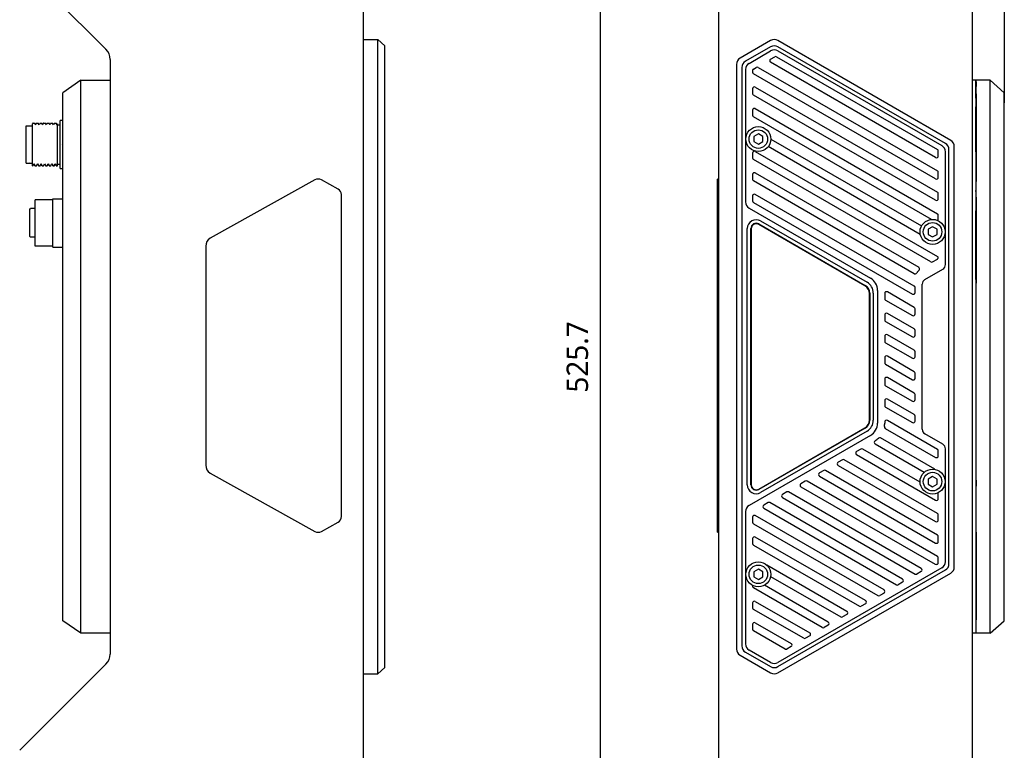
# Model space of a CAD drawing. Header units: millimetres. Extents: x 97 to 480, y 50 to 379.
# Tile 2 of 7: x 99 to 237, y 175 to 278. Entities that reach past the tile are written whole.
import ezdxf

# ---------------------------------------------------------------- set-up
doc = ezdxf.new("R2010")
doc.units = ezdxf.units.MM
doc.header["$LTSCALE"] = 32.67
doc.header["$PDMODE"] = 3
doc.header["$PDSIZE"] = 8
doc.layers.get('0').update_dxf_attribs({"linetype": 'CONTINUOUS'})
doc.layers.get('Defpoints').update_dxf_attribs({"linetype": 'CONTINUOUS'})
doc.layers.add('00_COMPONENTS', color=7, linetype='CONTINUOUS')
doc.layers.add('51__DRAFT_DIMS', color=7, linetype='CONTINUOUS')
doc.styles.get("Standard").update_dxf_attribs({"font": 'Roboto-Regular.ttf'})
doc.dimstyles.new('DIMSTYLE_1', dxfattribs={"dimtxt": 3, "dimasz": 3, "dimexe": 2.5, "dimexo": 0.5, "dimgap": 0.75, "dimtad": 1, "dimlfac": 2, "dimdsep": 46, "dimtxsty": 'STANDARD', "dimblk": '_FILLED', "dimblk1": '_FILLED', "dimblk2": '_FILLED', "dimcen": 0.09, "dimclrt": 3, "dimazin": 2, "dimtp": 0.3, "dimtm": 0.3, "dimtfac": 1, "dimtofl": 0, "dimtmove": 0, "dimatfit": 3, "dimldrblk": '_FILLED', "dimfxl": 1, "dimtolj": 1, "dimarcsym": 0})
doc.dimstyles.new('DIMSTYLE_2', dxfattribs={"dimtxt": 3, "dimasz": 3, "dimexe": 2.5, "dimexo": 0.5, "dimgap": 0.75, "dimtad": 1, "dimdec": 1, "dimlfac": 2, "dimdsep": 46, "dimtxsty": 'STANDARD', "dimblk": '_FILLED', "dimblk1": '_FILLED', "dimblk2": '_FILLED', "dimcen": 0.09, "dimclrt": 3, "dimazin": 2, "dimtp": 0.8, "dimtm": 0.8, "dimtfac": 1, "dimtdec": 1, "dimtofl": 0, "dimtmove": 0, "dimatfit": 3, "dimldrblk": '_FILLED', "dimfxl": 1, "dimtolj": 1, "dimarcsym": 0})

# ---------------------------------------------------------------- blocks, each defined once
blk = doc.blocks.new('_FILLED')
at = {"color": 0, "linetype": 'ByBlock'}
blk.add_solid([(0, 0), (-1, 0.167), (-1, -0.167)], dxfattribs=at)
blk = doc.blocks.new('*D2')
at = {"layer": '51__DRAFT_DIMS', "color": 0, "lineweight": -2}
for p, q in [((203, 361.87), (178.19, 361.87)), ((180.69, 102.04), (180.69, 358.87)), ((203, 99.04), (178.19, 99.04))]:
    blk.add_line(p, q, dxfattribs=at)
at = {"layer": 'Defpoints', "color": 0}
for p in [(180.69, 361.87), (203.5, 361.87), (203.5, 99.04)]:
    blk.add_point(p, dxfattribs=at)
at = {"layer": '51__DRAFT_DIMS', "color": 0, "linetype": 'ByBlock', "lineweight": -2, "xscale": 3, "yscale": 3, "zscale": 3}
for p, rotation in [((180.69, 361.87), 90), ((180.69, 99.04), 270)]:
    blk.add_blockref('_FILLED', p, dxfattribs=dict(at, rotation=rotation))
at = {"layer": '51__DRAFT_DIMS', "insert": (175.94, 230.42), "char_height": 3, "attachment_point": 2, "rotation": 90, "line_spacing_factor": 0.9}
blk.add_mtext('\\A1;525.7', dxfattribs=at)
blk = doc.blocks.new('*D3')
at = {"layer": '51__DRAFT_DIMS', "color": 0, "lineweight": -2}
for p, q in [((196.35, 360.12), (196.35, 376.35)), ((237.25, 266.06), (237.25, 376.35)), ((234.25, 373.85), (199.35, 373.85))]:
    blk.add_line(p, q, dxfattribs=at)
at = {"layer": 'Defpoints', "color": 0}
for p in [(196.35, 373.85), (196.35, 359.62), (237.25, 265.56)]:
    blk.add_point(p, dxfattribs=at)
at = {"layer": '51__DRAFT_DIMS', "color": 0, "linetype": 'ByBlock', "lineweight": -2, "xscale": 3, "yscale": 3, "zscale": 3, "rotation": 180}
blk.add_blockref('_FILLED', (196.35, 373.85), dxfattribs=at)
at = {"layer": '51__DRAFT_DIMS', "color": 0, "linetype": 'ByBlock', "lineweight": -2, "xscale": 3, "yscale": 3, "zscale": 3}
blk.add_blockref('_FILLED', (237.25, 373.85), dxfattribs=at)
at = {"layer": '51__DRAFT_DIMS', "insert": (216.73, 378.6), "char_height": 3, "attachment_point": 2, "line_spacing_factor": 0.9}
blk.add_mtext('\\A1;81.8', dxfattribs=at)

msp = doc.modelspace()

# ---------------------------------------------------------------- linework, layer by layer
at = {"layer": '00_COMPONENTS', "color": 7}
for p, q in [((147.5043, 104.4416), (147.5043, 356.4716)), ((197.2451, 104.4416), (197.2451, 356.4716)), ((232.7451, 356.4716), (232.7451, 104.4416)), ((99.3401, 285.6208), (111.4185, 273.5424)), ((147.5043, 274.8962), (149.5043, 274.8962)), ((149.5043, 186.0171), (149.5043, 274.8962)), ((150.5043, 274.0302), (149.5043, 274.8962)), ((204.5179, 274.7622), (200.2451, 272.2953)), ((229.7451, 260.7746), (205.5179, 274.7622)), ((150.5043, 186.8831), (150.5043, 274.0302)), ((204.5179, 273.8962), (200.9951, 271.8623)), ((201.4951, 271.5736), (204.5179, 273.3188)), ((228.9951, 260.3416), (205.5179, 273.8962)), ((205.5179, 273.3188), (228.4951, 260.0529)), ((112.0043, 272.1282), (112.0043, 188.7851)), ((204.5071, 272.1579), (205.1071, 272.5043)), ((227.6201, 258.3805), (204.5071, 271.7249)), ((205.3571, 272.5043), (227.8701, 259.5064)), ((199.7451, 271.4293), (199.7451, 189.484)), ((200.4951, 270.9963), (200.4951, 189.917)), ((200.9951, 270.7076), (200.9951, 252.1596)), ((201.9951, 270.5633), (201.9951, 270.3173)), ((202.1201, 270.7798), (202.5071, 271.0032)), ((202.7571, 271.0032), (227.8701, 256.5042)), ((107.9043, 269.2066), (105.4043, 267.4566)), ((107.9043, 191.7066), (107.9043, 269.2066)), ((107.9043, 269.2066), (112.0043, 269.2066)), ((227.6201, 255.3783), (202.1201, 270.1008)), ((235.2451, 269.2066), (232.7451, 269.2066)), ((233.2451, 269.2066), (233.2451, 191.7066)), ((233.2929, 268.9738), (233.2943, 268.3305)), ((235.2451, 191.7066), (235.2451, 269.2066)), ((235.2451, 269.2066), (237.2451, 267.4566)), ((201.9951, 268.0079), (201.9951, 267.315)), ((202.3701, 268.2244), (227.8701, 253.5019)), ((233.254, 267.1951), (233.254, 268.5358)), ((233.2732, 268.5369), (233.2732, 266.15)), ((105.4043, 193.4566), (105.4043, 267.4566)), ((227.6201, 252.3761), (202.1201, 267.0985)), ((233.2567, 267.1951), (233.2697, 267.1821)), ((233.2715, 266.6754), (233.2891, 255.2114)), ((233.2951, 267.3134), (233.2951, 255.0244)), ((237.2451, 193.4566), (237.2451, 267.4566)), ((201.9951, 265.0056), (201.9951, 264.3128)), ((202.3701, 265.2221), (227.8701, 250.4997)), ((233.254, 259.1566), (233.254, 265.4566)), ((105.0043, 256.8316), (105.0043, 263.5816)), ((105.4043, 263.5816), (105.0043, 263.5816)), ((227.0537, 249.7009), (202.1201, 264.0963)), ((100.2543, 257.5817), (100.2543, 262.8316)), ((100.2543, 262.8316), (100.6543, 262.8316)), ((100.6543, 262.7816), (100.7043, 262.8316)), ((100.7043, 262.8316), (101.1543, 262.8316)), ((101.2035, 263.2038), (101.1539, 263.1179)), ((101.1543, 257.2067), (101.1543, 263.1178)), ((101.2069, 263.2066), (101.4463, 263.2066)), ((101.5808, 262.9776), (101.4504, 263.2031)), ((101.5939, 263.0141), (101.5768, 262.9845)), ((101.6938, 263.1869), (101.5939, 263.0141)), ((101.7036, 263.2038), (101.6938, 263.1869)), ((101.7068, 263.2066), (101.9464, 263.2066)), ((102.0808, 262.9776), (101.9505, 263.2031)), ((102.0939, 263.0141), (102.0768, 262.9845)), ((102.1938, 263.1868), (102.0939, 263.0141)), ((102.2036, 263.2038), (102.1938, 263.1868)), ((102.2069, 263.2066), (102.2036, 263.2038)), ((102.2069, 263.2066), (102.4464, 263.2066)), ((102.5808, 262.9776), (102.4504, 263.2032)), ((102.5939, 263.014), (102.5768, 262.9845)), ((102.6938, 263.1867), (102.5939, 263.014)), ((102.7036, 263.2038), (102.6938, 263.1867)), ((102.7069, 263.2066), (102.7036, 263.2038)), ((102.7069, 263.2066), (102.9463, 263.2066)), ((103.0808, 262.9775), (102.9504, 263.2031)), ((103.0946, 263.0154), (103.0768, 262.9845)), ((103.1942, 263.1876), (103.0946, 263.0154)), ((103.2036, 263.2038), (103.1942, 263.1876)), ((103.2068, 263.2066), (103.4464, 263.2066)), ((103.5808, 262.9776), (103.4504, 263.2031)), ((103.5946, 263.0154), (103.5768, 262.9845)), ((103.6942, 263.1876), (103.5946, 263.0154)), ((103.7036, 263.2038), (103.6942, 263.1876)), ((103.7068, 263.2066), (103.9464, 263.2066)), ((104.0807, 262.9776), (103.9504, 263.2032)), ((104.0946, 263.0153), (104.0768, 262.9845)), ((104.1942, 263.1876), (104.0946, 263.0153)), ((104.2035, 263.2038), (104.1942, 263.1876)), ((104.2068, 263.2066), (104.4463, 263.2066)), ((104.5808, 262.9775), (104.4503, 263.2031)), ((104.6539, 263.1179), (104.5768, 262.9844)), ((104.6543, 257.2067), (104.6543, 263.1178)), ((104.6543, 262.9566), (105.0043, 262.9566)), ((202.7951, 261.6783), (202.1701, 261.3175)), ((202.1701, 261.3175), (202.1701, 260.5958)), ((203.4201, 261.3175), (202.7951, 261.6783)), ((203.4201, 260.5958), (203.4201, 261.3175)), ((204.5451, 260.9642), (225.6504, 248.779)), ((105.238, 260.2168), (105.2383, 260.2066)), ((202.1701, 260.5958), (202.7951, 260.2349)), ((202.7951, 260.2349), (203.4201, 260.5958)), ((225.4804, 247.607), (204.1896, 259.8993)), ((227.9951, 258.5971), (227.9951, 259.2899)), ((229.4951, 201.4377), (229.4951, 259.4756)), ((230.2451, 201.0047), (230.2451, 259.9086)), ((201.9951, 259.0012), (201.9951, 258.3084)), ((226.9541, 243.754), (202.1201, 258.0919)), ((202.3701, 259.2177), (227.8701, 244.4953)), ((228.9951, 243.3663), (228.9951, 259.1869)), ((233.2832, 259.1566), (233.2451, 259.1566)), ((100.2543, 257.5816), (100.6543, 257.5816)), ((100.6543, 257.6316), (100.7043, 257.5816)), ((100.7043, 257.5816), (101.1543, 257.5816)), ((101.1543, 257.2066), (101.1827, 257.2066)), ((101.1845, 257.224), (101.1861, 257.2262)), ((101.1861, 257.2262), (101.3108, 257.4419)), ((101.1861, 257.2262), (101.1867, 257.2272)), ((101.3108, 257.4419), (101.3268, 257.4696)), ((101.3228, 257.4765), (101.4595, 257.24)), ((101.4713, 257.2066), (101.6827, 257.2066)), ((101.6862, 257.2262), (101.8108, 257.4419)), ((101.8108, 257.4419), (101.8268, 257.4696)), ((101.8228, 257.4765), (101.9595, 257.24)), ((101.9713, 257.2066), (102.1827, 257.2066)), ((102.1861, 257.2261), (102.3108, 257.4418)), ((102.3108, 257.4418), (102.3268, 257.4695)), ((102.3228, 257.4765), (102.4596, 257.2398)), ((102.4713, 257.2066), (102.6827, 257.2066)), ((102.6861, 257.2261), (102.8268, 257.4695)), ((102.8228, 257.4764), (102.9598, 257.2394)), ((102.9713, 257.2066), (103.1826, 257.2066)), ((103.1861, 257.2262), (103.3105, 257.4412)), ((103.3105, 257.4412), (103.3268, 257.4696)), ((103.3228, 257.4765), (103.4595, 257.24)), ((103.4713, 257.2066), (103.6827, 257.2066)), ((103.6849, 257.2243), (103.6861, 257.2261)), ((103.6861, 257.2261), (103.8104, 257.4412)), ((103.6861, 257.2261), (103.6871, 257.228)), ((103.8104, 257.4412), (103.8268, 257.4696)), ((103.8228, 257.4765), (103.9595, 257.24)), ((103.9713, 257.2066), (104.1826, 257.2066)), ((104.185, 257.2249), (104.1866, 257.2271)), ((104.1861, 257.2262), (104.3104, 257.4413)), ((104.3104, 257.4413), (104.3268, 257.4696)), ((104.3229, 257.4765), (104.4595, 257.24)), ((104.4713, 257.2066), (104.6543, 257.2066)), ((104.6543, 257.4566), (105.0043, 257.4566)), ((105.0043, 256.8316), (105.3687, 256.8316)), ((105.3701, 256.8316), (105.4043, 256.8316)), ((140.6878, 255.2362), (126.0208, 247.059)), ((143.9259, 253.9512), (141.6211, 255.2362)), ((197.0951, 205.8565), (197.0951, 255.3563)), ((197.2451, 255.3563), (197.0951, 255.3563)), ((201.9951, 255.999), (201.9951, 255.3062)), ((202.3701, 256.2155), (225.2555, 243.0026)), ((227.9951, 255.5948), (227.9951, 256.2876)), ((233.2892, 255.2428), (233.2892, 255.2155)), ((233.2892, 255.2155), (233.2892, 255.2114)), ((224.6301, 242.0935), (202.1201, 255.0896)), ((233.2899, 253.7566), (233.2451, 253.7566)), ((233.2861, 248.6227), (233.2946, 254.1405)), ((101.5043, 245.9566), (101.5043, 252.4566)), ((104.0043, 252.4566), (101.5043, 252.4566)), ((104.0042, 252.5816), (105.4043, 252.5816)), ((104.0043, 245.8316), (104.0043, 252.5815)), ((144.3914, 208.0416), (144.3918, 253.1709)), ((201.9951, 252.9968), (201.9951, 252.3039)), ((224.6201, 240.3672), (202.3701, 253.2133)), ((227.9951, 252.5926), (227.9951, 253.2854)), ((233.2891, 252.7988), (233.2838, 249.2438)), ((233.2892, 252.7987), (233.2892, 252.7946)), ((233.2892, 252.7946), (233.2892, 252.7674)), ((100.7543, 251.1066), (100.8543, 251.2066)), ((100.7543, 247.3067), (100.7543, 251.1066)), ((101.5043, 251.2066), (100.8543, 251.2066)), ((201.4951, 251.2936), (218.4951, 241.4786)), ((202.1201, 252.0874), (224.3701, 239.2414)), ((227.9951, 249.5904), (227.9951, 250.2832)), ((233.2786, 241.28), (233.2643, 250.5495)), ((201.2451, 212.5057), (201.2451, 248.4076)), ((201.7451, 212.5057), (201.7451, 248.4076)), ((201.7951, 248.3808), (201.7951, 212.5057)), ((217.7201, 240.3989), (202.8451, 248.987)), ((202.8701, 249.0571), (217.7701, 240.4546)), ((203.1201, 249.4901), (218.0201, 240.8876)), ((227.1951, 248.6783), (226.5701, 248.3175)), ((226.5701, 248.3175), (226.5701, 247.5958)), ((227.8201, 248.3175), (227.1951, 248.6783)), ((227.8201, 247.5958), (227.8201, 248.3175)), ((233.2831, 248.3602), (233.2831, 242.4938)), ((100.7543, 247.3066), (100.8543, 247.2066)), ((101.5043, 247.2066), (100.8543, 247.2066)), ((226.5701, 247.5958), (227.1951, 247.2349)), ((227.1951, 247.2349), (227.8201, 247.5958)), ((233.2855, 213.1744), (233.2855, 247.7389)), ((104.0043, 245.9566), (101.5043, 245.9566)), ((104.0043, 245.8316), (105.4043, 245.8316)), ((125.3918, 245.9562), (125.3916, 215.2568)), ((227.2041, 243.754), (227.8701, 244.1385)), ((226.1201, 241.2734), (228.6201, 242.7168)), ((224.7451, 239.4579), (224.7451, 240.1507)), ((225.7451, 220.2874), (225.7451, 240.6239)), ((218.3451, 221.5701), (218.3451, 239.3164)), ((218.3951, 239.3721), (218.3951, 221.5412)), ((218.8951, 239.3721), (218.8951, 221.5412)), ((219.4951, 239.7466), (219.4951, 221.1647)), ((220.4951, 239.3136), (220.4951, 238.6207)), ((224.6201, 237.365), (220.8701, 239.5301)), ((220.6201, 238.4042), (224.3701, 236.2392)), ((220.4951, 236.3113), (220.4951, 235.6185)), ((224.6201, 234.3628), (220.8701, 236.5278)), ((224.7451, 236.4557), (224.7451, 237.1485)), ((220.6201, 235.402), (224.3701, 233.2369)), ((220.4951, 233.3091), (220.4951, 232.6163)), ((224.6201, 231.3606), (220.8701, 233.5256)), ((224.7451, 233.4534), (224.7451, 234.1463)), ((220.6201, 232.3998), (224.3701, 230.2347)), ((220.4951, 230.3069), (220.4951, 229.6141)), ((224.6201, 228.3583), (220.8701, 230.5234)), ((224.7451, 230.4512), (224.7451, 231.144)), ((220.6201, 229.3976), (224.3701, 227.2325)), ((224.7451, 227.449), (224.7451, 228.1418)), ((220.4951, 227.3047), (220.4951, 226.6118)), ((220.6201, 226.3953), (224.3701, 224.2303)), ((224.6201, 225.3561), (220.8701, 227.5212)), ((224.7451, 224.4468), (224.7451, 225.1396)), ((220.4951, 224.3024), (220.4951, 223.6096)), ((224.6201, 222.3539), (220.8701, 224.519)), ((220.6201, 223.3931), (224.3701, 221.2281)), ((224.7451, 221.4446), (224.7451, 222.1374)), ((220.4951, 221.3002), (220.4951, 221.1647)), ((227.8701, 217.4753), (220.8701, 221.5167)), ((218.4951, 219.4327), (201.4951, 209.6177)), ((202.8451, 211.8995), (217.7201, 220.4875)), ((217.7701, 220.4587), (202.8701, 211.8562)), ((218.0201, 220.0257), (203.1201, 211.4231)), ((220.5763, 220.4162), (227.6201, 216.3494)), ((228.6201, 218.1945), (226.1201, 219.6378)), ((219.1569, 218.2335), (226.032, 214.2641)), ((227.5174, 214.6767), (219.9061, 219.0711)), ((217.1625, 217.5086), (216.5625, 217.1621)), ((216.5625, 216.7291), (227.6201, 210.345)), ((225.4473, 212.8697), (217.4125, 217.5086)), ((227.9951, 216.566), (227.9951, 217.2588)), ((228.9951, 201.7264), (228.9951, 217.5449)), ((214.5625, 216.0074), (213.9625, 215.661)), ((213.9625, 215.228), (227.6201, 207.3428)), ((227.8701, 208.4686), (214.8125, 216.0074)), ((126.0207, 214.154), (140.6874, 205.9775)), ((211.9625, 214.5063), (211.3625, 214.1599)), ((227.8701, 205.4664), (212.2125, 214.5063)), ((209.3625, 213.0052), (208.7625, 212.6588)), ((227.8701, 202.4642), (209.6125, 213.0052)), ((211.3625, 213.7269), (227.6201, 204.3406)), ((227.1951, 213.6783), (226.5701, 213.3175)), ((226.5701, 213.3175), (226.5701, 212.5958)), ((226.5701, 212.5958), (227.1951, 212.2349)), ((227.8201, 213.3175), (227.1951, 213.6783)), ((227.1951, 212.2349), (227.8201, 212.5958)), ((227.8201, 212.5958), (227.8201, 213.3175)), ((206.7625, 211.5041), (206.1625, 211.1577)), ((225.5966, 200.7746), (207.0125, 211.5041)), ((208.7625, 212.2258), (227.5631, 201.3713)), ((227.9951, 210.5615), (227.9951, 211.2543)), ((233.2946, 206.7727), (233.2861, 212.2905)), ((204.1625, 210.003), (203.5625, 209.6566)), ((222.9966, 199.2735), (204.4125, 210.003)), ((206.1625, 210.7247), (224.7466, 199.9952)), ((200.9951, 208.7517), (200.9951, 190.2057)), ((203.5625, 209.2236), (222.1466, 198.494)), ((227.9951, 207.5593), (227.9951, 208.2521)), ((141.6207, 205.9775), (143.9255, 207.2625)), ((201.9951, 207.9634), (201.9951, 207.2706)), ((202.1201, 207.0541), (219.5466, 196.9929)), ((220.3966, 197.7724), (202.3701, 208.1799)), ((197.0951, 205.8565), (197.2451, 205.8565)), ((233.2951, 205.8889), (233.2951, 193.5999)), ((201.9951, 204.9612), (201.9951, 204.2684)), ((217.7966, 196.2712), (202.3701, 205.1777)), ((227.9951, 204.5571), (227.9951, 205.2499)), ((202.1201, 204.0519), (216.9466, 195.4918)), ((227.8131, 201.3713), (227.8701, 201.4042)), ((227.9951, 201.6207), (227.9951, 202.2477)), ((202.7951, 200.6783), (202.1701, 200.3175)), ((202.1701, 200.3175), (202.1701, 199.5958)), ((203.4201, 200.3175), (202.7951, 200.6783)), ((203.4201, 199.5958), (203.4201, 200.3175)), ((215.1966, 194.7701), (203.9754, 201.2487)), ((228.4951, 200.8603), (205.5179, 187.5944)), ((205.5179, 187.0171), (228.9951, 200.5717)), ((205.5179, 186.1511), (229.7451, 200.1386)), ((225.5966, 200.3416), (224.9966, 199.9952)), ((202.1701, 199.5958), (202.7951, 199.2349)), ((202.7951, 199.2349), (203.4201, 199.5958)), ((204.5204, 199.6638), (214.3466, 193.9907)), ((222.9966, 198.8405), (222.3966, 198.494)), ((201.9951, 198.4002), (201.9951, 198.2639)), ((211.7466, 192.4896), (202.1201, 198.0474)), ((212.5966, 193.269), (203.6541, 198.432)), ((220.3966, 197.3393), (219.7966, 196.9929)), ((233.2576, 198.0041), (233.2823, 197.9794)), ((201.9951, 195.9545), (201.9951, 195.2617)), ((202.3701, 196.1711), (209.9966, 191.7679)), ((217.7966, 195.8382), (217.1966, 195.4918)), ((209.1466, 190.9885), (202.1201, 195.0452)), ((107.9043, 191.7066), (105.4043, 193.4566)), ((202.3701, 193.1688), (207.3966, 190.2668)), ((215.1966, 194.3371), (214.5966, 193.9907)), ((235.2451, 191.7066), (237.2451, 193.4566)), ((112.0043, 191.7066), (107.9043, 191.7066)), ((201.9951, 192.9523), (201.9951, 192.2595)), ((206.5466, 189.4874), (202.1201, 192.043)), ((212.5966, 192.836), (211.9966, 192.4896)), ((235.2451, 191.7066), (232.7451, 191.7066)), ((233.2823, 192.3038), (233.2576, 192.2791)), ((233.2929, 191.9395), (233.2943, 192.5827)), ((209.9966, 191.3349), (209.3966, 190.9885)), ((200.9951, 189.051), (204.5179, 187.0171)), ((204.5179, 187.5944), (201.4951, 189.3396)), ((207.3966, 189.8338), (206.7966, 189.4874)), ((200.2451, 188.618), (204.5179, 186.1511)), ((111.4185, 187.3708), (99.3401, 175.2924)), ((149.5043, 186.0171), (150.5043, 186.8831)), ((147.5043, 186.0171), (149.5043, 186.0171))]:
    msp.add_line(p, q, dxfattribs=at)
for centre, radius in [((202.7951, 260.9566), 1.75), ((202.7951, 260.9566), 1.3), ((227.1951, 247.9566), 1.75), ((227.1951, 247.9566), 1.3), ((227.1951, 212.9566), 1.75), ((227.1951, 212.9566), 1.3), ((202.7951, 199.9566), 1.75), ((202.7951, 199.9566), 1.3)]:
    msp.add_circle(centre, radius, dxfattribs=at)
for centre, radius, start, end in [((205.0179, 273.8962), 1, 60, 120), ((110.0043, 272.1282), 2, 0, 45), ((205.0179, 273.0302), 1, 60, 120), ((205.0179, 272.4528), 1, 60, 120), ((200.7451, 271.4293), 1, 120, 180), ((201.4951, 270.9963), 1, 120, 180), ((204.6321, 271.9414), 0.25, 120, 240), ((205.2321, 272.2878), 0.25, 60, 120), ((201.9951, 270.7076), 1, 120, 180), ((202.2451, 270.5633), 0.25, 120, 180), ((202.2451, 270.3173), 0.25, 180, 240), ((202.6321, 270.7867), 0.25, 60, 120), ((202.2451, 268.0079), 0.25, 60, 180), ((202.2451, 267.315), 0.25, 180, 240), ((202.2451, 265.0056), 0.25, 60, 180), ((202.2451, 264.3128), 0.25, 180, 240), ((229.2451, 259.9086), 1, 0, 60), ((227.7451, 259.2899), 0.25, 0, 60), ((227.9951, 259.1869), 1, 0, 60), ((228.4951, 259.4756), 1, 0, 60), ((202.2451, 259.0012), 0.25, 60, 180), ((202.2451, 258.3084), 0.25, 180, 240), ((227.7451, 258.5971), 0.25, 240, 360), ((227.7451, 256.2876), 0.25, 0, 60), ((202.2451, 255.999), 0.25, 60, 180), ((202.2451, 255.3062), 0.25, 180, 240), ((227.7451, 255.5948), 0.25, 240, 360), ((-747.7815, 254.0051), 981.0715, 359.9295477, 0.0704524), ((202.2451, 252.9968), 0.25, 60, 180), ((227.7451, 252.5926), 0.25, 240, 360), ((227.7451, 253.2854), 0.25, 0, 60), ((201.9951, 252.1596), 1, 180, 240), ((202.2451, 252.3039), 0.25, 180, 240), ((202.4951, 248.4076), 1.25, 60, 180), ((227.7451, 250.2832), 0.25, 0, 60), ((202.4951, 248.4076), 0.75, 60, 180), ((202.4951, 248.3808), 0.7, 60, 180), ((227.7451, 249.5904), 0.25, 343.279069, 360), ((225.1305, 242.7861), 0.25, 313.02303, 60), ((227.0791, 243.9705), 0.25, 240, 300), ((228.2451, 243.3663), 0.75, 300, 359.999913), ((217.4951, 239.7466), 2, 0, 60), ((224.7551, 242.31), 0.25, 240, 330.459099), ((226.4951, 241.3239), 1.75, 133.02303, 150.459099), ((217.0951, 239.3164), 1.25, 0, 60), ((217.1451, 239.3721), 1.25, 0, 60), ((217.1451, 239.3721), 1.75, 0, 60), ((224.4951, 240.1507), 0.25, 0, 60), ((226.4951, 240.6239), 0.75, 120, 180), ((220.7451, 239.3136), 0.25, 60, 180), ((220.7451, 238.6207), 0.25, 180, 240), ((224.4951, 239.4579), 0.25, 240, 360), ((224.4951, 237.1485), 0.25, 0, 60), ((220.7451, 236.3113), 0.25, 60, 180), ((224.4951, 236.4557), 0.25, 240, 360), ((220.7451, 235.6185), 0.25, 180, 240), ((220.7451, 233.3091), 0.25, 60, 180), ((224.4951, 233.4534), 0.25, 240, 360), ((224.4951, 234.1463), 0.25, 0, 60), ((220.7451, 232.6163), 0.25, 180, 240), ((220.7451, 230.3069), 0.25, 60, 180), ((224.4951, 230.4512), 0.25, 240, 360), ((224.4951, 231.144), 0.25, 0, 60), ((220.7451, 229.6141), 0.25, 180, 240), ((220.7451, 227.3047), 0.25, 60, 180), ((224.4951, 228.1418), 0.25, 0, 60), ((220.7451, 226.6118), 0.25, 180, 240), ((224.4951, 227.449), 0.25, 240, 360), ((224.4951, 225.1396), 0.25, 0, 60), ((220.7451, 224.3024), 0.25, 60, 180), ((220.7451, 223.6096), 0.25, 180, 240), ((224.4951, 224.4468), 0.25, 240, 360), ((224.4951, 222.1374), 0.25, 0, 60), ((217.0951, 221.5701), 1.25, 300, 360), ((217.1451, 221.5412), 1.25, 300, 360), ((217.1451, 221.5412), 1.75, 300, 360), ((217.4951, 221.1647), 2, 300, 360), ((220.7013, 220.6327), 0.25, 170.578893, 240), ((217.4951, 221.1647), 3, 350.578893, 360), ((220.7451, 221.3002), 0.25, 60, 180), ((224.4951, 221.4446), 0.25, 240, 360), ((226.4951, 220.2874), 0.75, 180, 240), ((219.2819, 218.45), 0.25, 123.352308, 240), ((217.4951, 221.1647), 3, 303.352308, 314.699122), ((219.7811, 218.8546), 0.25, 60, 134.699122), ((228.2451, 217.5449), 0.75, 0, 60), ((216.6875, 216.9456), 0.25, 120, 240), ((217.2875, 217.292), 0.25, 60, 120), ((227.7451, 216.566), 0.25, 240, 360), ((227.7451, 217.2588), 0.25, 0, 60), ((214.0875, 215.4445), 0.25, 120, 240), ((214.6875, 215.7909), 0.25, 60, 120), ((211.4875, 213.9434), 0.25, 120, 240), ((212.0875, 214.2898), 0.25, 60, 120), ((202.4951, 212.5057), 1.25, 180, 300), ((202.4951, 212.5057), 0.75, 180, 300), ((202.4951, 212.5057), 0.7, 180, 300), ((208.8875, 212.4423), 0.25, 120, 240), ((209.4875, 212.7887), 0.25, 60, 120), ((206.2875, 210.9412), 0.25, 120, 239.99999), ((206.8875, 211.2876), 0.25, 60, 120), ((227.7451, 211.2543), 0.25, 0, 30.847751), ((201.9951, 208.7517), 1, 120, 180), ((203.6875, 209.4401), 0.25, 120, 239.999984), ((204.2875, 209.7865), 0.25, 60, 120), ((227.7451, 210.5615), 0.25, 240, 360), ((227.7451, 208.2521), 0.25, 0, 60), ((202.2451, 207.9634), 0.25, 60, 180), ((202.2451, 207.2706), 0.25, 180, 240), ((227.7451, 207.5593), 0.25, 240, 360), ((202.2451, 204.9612), 0.25, 60, 180), ((202.2451, 204.2684), 0.25, 180, 240), ((227.7451, 204.5571), 0.25, 240, 360), ((227.7451, 205.2499), 0.25, 0, 60), ((227.6881, 201.5878), 0.25, 240, 300), ((227.7451, 202.2477), 0.25, 0, 60), ((227.7451, 201.6207), 0.25, 300, 360), ((227.9951, 201.7264), 1, 300, 360), ((228.4951, 201.4377), 1, 300, 360), ((224.8716, 200.2117), 0.25, 240, 300), ((225.4716, 200.5581), 0.25, 300, 60), ((229.2451, 201.0047), 1, 300, 360), ((222.8716, 199.057), 0.25, 300, 60), ((202.2451, 198.2639), 0.25, 180, 240), ((220.2716, 197.5558), 0.25, 300, 60), ((222.2716, 198.7106), 0.25, 240, 300), ((202.2451, 195.9545), 0.25, 60, 180), ((217.6716, 196.0547), 0.25, 300, 60), ((219.6716, 197.2094), 0.25, 240, 300), ((202.2451, 195.2617), 0.25, 180, 240), ((215.0716, 194.5536), 0.25, 300, 60), ((217.0716, 195.7083), 0.25, 240, 300), ((202.2451, 192.9523), 0.25, 60, 180), ((212.4716, 193.0525), 0.25, 300, 60), ((214.4716, 194.2072), 0.25, 240, 300), ((202.2451, 192.2595), 0.25, 180, 240), ((209.8716, 191.5514), 0.25, 300, 60), ((211.8716, 192.7061), 0.25, 240, 300), ((209.2716, 191.205), 0.25, 240, 300), ((200.7451, 189.484), 1, 180, 240), ((201.4951, 189.917), 1, 180, 240), ((201.9951, 190.2057), 1, 180, 240), ((206.6716, 189.7039), 0.25, 240, 300), ((207.2716, 190.0503), 0.25, 300, 60), ((110.0043, 188.7851), 2, 315, 360), ((205.0179, 188.4605), 1, 240, 300), ((205.0179, 187.8831), 1, 240, 300), ((205.0179, 187.0171), 1, 240, 300)]:
    msp.add_arc(centre, radius, start, end, dxfattribs=at)
for centre, major_axis, start_param, end_param in [((233.252, 267.7066), (0, 1.5), -0.98511114, 0), ((233.2751, 267.7066), (0, 1.5), 0, 0.98418263), ((233.2918, 267.9566), (0, 1.25), -0.62024949, 0), ((233.2932, 267.3134), (0, 1.25), -1.57079633, -0.62024949), ((233.2567, 265.4566), (0, 1.7385), -0.00153846, 1.57079633), ((233.2697, 265.4566), (0, 1.7255), -0.78648543, -0.00153846), ((233.2873, 254.0051), (0, 1.7078), -2.35510722, -0.78648543), ((233.257, 253.5607), (0, 1.2618), -1.51956525, -1.41489798), ((233.2932, 255.0244), (0, 1.25), -2.35619449, -1.57079633), ((233.2633, 253.7716), (0, 2.8568), -4.66115791, -3.19120849), ((233.263, 249.652), (0, 1.2678), -0.78430971, -0.04961584), ((233.2851, 248.3602), (0, 1.29), 0.78648543, 1.57079633), ((233.2874, 247.7389), (0, 1.25), 0.78539816, 1.57079633), ((233.2805, 242.4938), (0, 1.7146), -3.92590237, -3.14005419), ((233.2874, 213.1744), (0, 1.25), -4.71238898, -3.92699082), ((233.2932, 205.8889), (0, 1.25), -1.57079633, -0.78539816), ((233.2576, 195.1416), (0, 2.8625), -0.00153846, 3.14313112), ((233.2823, 195.1416), (0, 2.8378), -3.14005419, -0.00153846), ((233.2932, 193.5999), (0, 1.25), -2.52134317, -1.57079633), ((233.2918, 192.9566), (0, 1.25), -3.14159265, -2.52134317)]:
    msp.add_ellipse(centre, major_axis=major_axis, ratio=0.00153846, start_param=start_param, end_param=end_param, dxfattribs=at)
for points, knots in [([(233.2732, 266.15), (233.2732, 266.0687), (233.2732, 265.7742), (233.2734, 265.4796), (233.2738, 265.2663)], [0, 0, 0, 0, 0.2759044, 1, 1, 1, 1]), ([(101.2069, 263.2066), (101.2059, 263.2066), (101.2046, 263.2054), (101.2038, 263.2042), (101.2035, 263.2038)], [0, 0, 0, 0, 0.66448681, 1, 1, 1, 1]), ([(101.4463, 263.2066), (101.4467, 263.2066), (101.4485, 263.2062), (101.4497, 263.2044), (101.4504, 263.2031)], [0, 0, 0, 0, 0.18832996, 1, 1, 1, 1]), ([(101.7068, 263.2066), (101.7059, 263.2066), (101.7046, 263.2055), (101.7038, 263.2043), (101.7036, 263.2038)], [0, 0, 0, 0, 0.6648758, 1, 1, 1, 1]), ([(101.9463, 263.2066), (101.9467, 263.2066), (101.9486, 263.2062), (101.9497, 263.2044), (101.9504, 263.2031)], [0, 0, 0, 0, 0.18840229, 1, 1, 1, 1]), ([(102.4464, 263.2066), (102.4467, 263.2066), (102.4486, 263.2062), (102.4497, 263.2044), (102.4504, 263.2032)], [0, 0, 0, 0, 0.18948462, 1, 1, 1, 1]), ([(102.9463, 263.2066), (102.9467, 263.2066), (102.9486, 263.2062), (102.9497, 263.2044), (102.9504, 263.2031)], [0, 0, 0, 0, 0.18825112, 1, 1, 1, 1]), ([(103.2068, 263.2066), (103.2059, 263.2066), (103.2046, 263.2055), (103.2038, 263.2042), (103.2036, 263.2038)], [0, 0, 0, 0, 0.66483187, 1, 1, 1, 1]), ([(103.4464, 263.2066), (103.4467, 263.2066), (103.4485, 263.2062), (103.4497, 263.2044), (103.4504, 263.2031)], [0, 0, 0, 0, 0.18905651, 1, 1, 1, 1]), ([(103.7068, 263.2066), (103.7059, 263.2066), (103.7046, 263.2054), (103.7038, 263.2042), (103.7036, 263.2038)], [0, 0, 0, 0, 0.6647411, 1, 1, 1, 1]), ([(103.9464, 263.2066), (103.9476, 263.2066), (103.9491, 263.2052), (103.9501, 263.2037), (103.9504, 263.2032)], [0, 0, 0, 0, 0.66436121, 1, 1, 1, 1]), ([(104.2068, 263.2066), (104.2059, 263.2066), (104.2046, 263.2054), (104.2038, 263.2042), (104.2036, 263.2038)], [0, 0, 0, 0, 0.66458196, 1, 1, 1, 1]), ([(104.4463, 263.2066), (104.4467, 263.2066), (104.4485, 263.2062), (104.4496, 263.2044), (104.4503, 263.2031)], [0, 0, 0, 0, 0.18806008, 1, 1, 1, 1]), ([(101.1543, 257.3973), (101.1564, 257.3696), (101.1603, 257.3221), (101.1664, 257.2674), (101.1714, 257.2357), (101.175, 257.2203), (101.1777, 257.2113), (101.1811, 257.2066), (101.1827, 257.2066)], [0, 0, 0, 0, 0.42804113, 0.73729398, 0.84679727, 0.92619971, 0.97608262, 1, 1, 1, 1]), ([(101.1715, 257.2512), (101.1725, 257.2464), (101.1741, 257.2382), (101.1773, 257.2295), (101.18, 257.2228), (101.1837, 257.2233), (101.1845, 257.224)], [0, 0, 0, 0, 0.4403504, 0.73706004, 0.90055872, 1, 1, 1, 1]), ([(101.1827, 257.2066), (101.1839, 257.2066), (101.1868, 257.2097), (101.1908, 257.221), (101.1931, 257.2322), (101.1946, 257.2408)], [0, 0, 0, 0, 0.09913392, 0.29011427, 1, 1, 1, 1]), ([(101.4713, 257.2066), (101.4695, 257.2066), (101.4657, 257.2129), (101.4627, 257.224), (101.4586, 257.2438), (101.4565, 257.259), (101.4553, 257.268)], [0, 0, 0, 0, 0.08617435, 0.2755887, 0.57968985, 1, 1, 1, 1]), ([(101.6801, 257.2257), (101.6779, 257.2281), (101.6749, 257.2373), (101.6727, 257.2462), (101.6716, 257.2521)], [0, 0, 0, 0, 0.35634827, 1, 1, 1, 1]), ([(101.6862, 257.2274), (101.6854, 257.2262), (101.6838, 257.2234), (101.6808, 257.2248), (101.6801, 257.2257)], [0, 0, 0, 0, 0.56685071, 1, 1, 1, 1]), ([(101.6827, 257.2066), (101.6839, 257.2066), (101.6867, 257.2097), (101.6908, 257.2209), (101.6931, 257.232), (101.6946, 257.2406)], [0, 0, 0, 0, 0.09930341, 0.29030452, 1, 1, 1, 1]), ([(101.9713, 257.2066), (101.9695, 257.2066), (101.9657, 257.2129), (101.9627, 257.2239), (101.9586, 257.2436), (101.9565, 257.2587), (101.9554, 257.2676)], [0, 0, 0, 0, 0.08626123, 0.27567412, 0.57974043, 1, 1, 1, 1]), ([(102.1801, 257.2256), (102.1778, 257.2281), (102.1748, 257.2374), (102.1727, 257.2463), (102.1715, 257.2522)], [0, 0, 0, 0, 0.35707968, 1, 1, 1, 1]), ([(102.1861, 257.2273), (102.1854, 257.2261), (102.1837, 257.2233), (102.1808, 257.2248), (102.1801, 257.2256)], [0, 0, 0, 0, 0.56429087, 1, 1, 1, 1]), ([(102.1827, 257.2066), (102.1839, 257.2066), (102.1867, 257.2097), (102.1908, 257.2209), (102.1931, 257.232), (102.1946, 257.2406)], [0, 0, 0, 0, 0.0993627, 0.29037423, 1, 1, 1, 1]), ([(102.4713, 257.2066), (102.4695, 257.2066), (102.4656, 257.213), (102.4627, 257.2241), (102.4586, 257.2441), (102.4564, 257.2594), (102.4553, 257.2684)], [0, 0, 0, 0, 0.08599655, 0.27539312, 0.57956187, 1, 1, 1, 1]), ([(102.6731, 257.2445), (102.6727, 257.2462), (102.671, 257.254), (102.6697, 257.2619), (102.6687, 257.2681)], [0, 0, 0, 0, 0.21607861, 1, 1, 1, 1]), ([(102.6818, 257.2239), (102.6795, 257.2247), (102.6761, 257.2328), (102.6742, 257.2395), (102.6731, 257.2445)], [0, 0, 0, 0, 0.32216608, 1, 1, 1, 1]), ([(102.6861, 257.2268), (102.6858, 257.2263), (102.6849, 257.2248), (102.6829, 257.2235), (102.6818, 257.2239)], [0, 0, 0, 0, 0.34888329, 1, 1, 1, 1]), ([(102.6827, 257.2066), (102.6839, 257.2066), (102.6867, 257.2097), (102.6907, 257.2208), (102.693, 257.2318), (102.6945, 257.2403)], [0, 0, 0, 0, 0.09951902, 0.29043435, 1, 1, 1, 1]), ([(102.9713, 257.2066), (102.9698, 257.2066), (102.9665, 257.211), (102.9639, 257.2195), (102.9604, 257.234), (102.9586, 257.2453), (102.9576, 257.2519)], [0, 0, 0, 0, 0.09237662, 0.28242575, 0.58421848, 1, 1, 1, 1]), ([(103.1721, 257.2523), (103.173, 257.2476), (103.1747, 257.2395), (103.1779, 257.2307), (103.1805, 257.2242), (103.1842, 257.2243), (103.185, 257.225)], [0, 0, 0, 0, 0.43691421, 0.73449568, 0.90198339, 1, 1, 1, 1]), ([(103.1826, 257.2066), (103.1839, 257.2066), (103.1867, 257.2097), (103.1908, 257.2209), (103.1931, 257.232), (103.1946, 257.2406)], [0, 0, 0, 0, 0.09925587, 0.29025702, 1, 1, 1, 1]), ([(103.4713, 257.2066), (103.4695, 257.2066), (103.4657, 257.2129), (103.4627, 257.2239), (103.4586, 257.2436), (103.4565, 257.2588), (103.4554, 257.2677)], [0, 0, 0, 0, 0.08624456, 0.27565601, 0.57972873, 1, 1, 1, 1]), ([(103.6716, 257.2511), (103.6725, 257.2463), (103.6741, 257.2388), (103.677, 257.2299), (103.6791, 257.2251), (103.6823, 257.2222), (103.6842, 257.2236), (103.6849, 257.2243)], [0, 0, 0, 0, 0.4412641, 0.67500816, 0.82856525, 0.91609979, 1, 1, 1, 1]), ([(103.6827, 257.2066), (103.6839, 257.2066), (103.6867, 257.2097), (103.6908, 257.2209), (103.6931, 257.2321), (103.6946, 257.2407)], [0, 0, 0, 0, 0.09917073, 0.29014858, 1, 1, 1, 1]), ([(103.9713, 257.2066), (103.9695, 257.2066), (103.9656, 257.213), (103.9627, 257.2241), (103.9586, 257.2441), (103.9564, 257.2594), (103.9553, 257.2685)], [0, 0, 0, 0, 0.08600582, 0.27540515, 0.57957085, 1, 1, 1, 1]), ([(104.1722, 257.2517), (104.1731, 257.247), (104.1748, 257.239), (104.178, 257.2304), (104.1806, 257.2239), (104.1842, 257.2242), (104.185, 257.2249)], [0, 0, 0, 0, 0.43998319, 0.73739612, 0.90191253, 1, 1, 1, 1]), ([(104.1826, 257.2066), (104.1839, 257.2066), (104.1867, 257.2097), (104.1908, 257.221), (104.1931, 257.2322), (104.1946, 257.2408)], [0, 0, 0, 0, 0.099153, 0.29014032, 1, 1, 1, 1]), ([(104.4713, 257.2066), (104.4695, 257.2066), (104.4657, 257.2129), (104.4627, 257.2238), (104.4587, 257.2434), (104.4566, 257.2585), (104.4554, 257.2674)], [0, 0, 0, 0, 0.08635478, 0.27577582, 0.57980634, 1, 1, 1, 1]), ([(233.2838, 249.2438), (233.2837, 249.1807), (233.2833, 248.8861), (233.2832, 248.5916), (233.2832, 248.3602)], [0, 0, 0, 0, 0.21430919, 1, 1, 1, 1]), ([(233.2832, 242.4938), (233.2832, 242.3002), (233.2831, 241.935), (233.2827, 241.4395), (233.2821, 241.0634), (233.2816, 240.859), (233.2811, 240.7848)], [0, 0, 0, 0, 0.33979475, 0.64112881, 0.86983328, 1, 1, 1, 1]), ([(233.2805, 240.7434), (233.2801, 240.7503), (233.2802, 240.7641), (233.28, 240.778), (233.2799, 240.7849)], [0, 0, 0, 0, 0.49998655, 1, 1, 1, 1]), ([(233.2811, 240.7848), (233.281, 240.7788), (233.281, 240.7705), (233.2809, 240.7602), (233.2808, 240.7543), (233.2807, 240.7498), (233.2807, 240.7468), (233.2806, 240.745), (233.2806, 240.7442), (233.2805, 240.7437), (233.2806, 240.7434), (233.2805, 240.7434)], [0, 0, 0, 0, 0.43381955, 0.60503979, 0.74562194, 0.8554688, 0.9345011, 0.96244313, 0.98266631, 0.99517374, 1, 1, 1, 1])]:
    msp.add_open_spline(points, degree=3, knots=knots, dxfattribs=at)
for points in [[(101.7036, 263.2038), (101.7026, 263.2022), (101.7019, 263.2003), (101.7013, 263.1985)], [(103.2036, 263.2038), (103.2026, 263.2022), (103.2019, 263.2003), (103.2013, 263.1985)], [(103.7036, 263.2038), (103.7026, 263.2021), (103.7019, 263.2003), (103.7013, 263.1985)], [(104.2036, 263.2038), (104.2026, 263.2021), (104.2019, 263.2003), (104.2013, 263.1985)], [(103.185, 257.225), (103.1858, 257.2256), (103.1863, 257.2265), (103.1868, 257.2273)], [(141.6211, 255.2362), (141.3314, 255.3964), (140.976, 255.3964), (140.6878, 255.2362)], [(144.3918, 253.1709), (144.3918, 253.4922), (144.2142, 253.7898), (143.9259, 253.9512)], [(126.0208, 247.059), (125.634, 246.8432), (125.3918, 246.4187), (125.3918, 245.9562)], [(227.8701, 244.1385), (227.8759, 244.1418), (227.8879, 244.1489), (227.9158, 244.1749), (227.9505, 244.2195), (227.9815, 244.2783), (227.996, 244.3428), (227.9833, 244.4038), (227.9391, 244.4548), (227.8933, 244.4819), (227.8701, 244.4953)], [(125.3916, 215.2568), (125.3915, 214.7943), (125.6337, 214.3697), (126.0207, 214.154)], [(143.9255, 207.2625), (144.2138, 207.4226), (144.3914, 207.72), (144.3914, 208.0416)], [(140.6874, 205.9775), (140.9756, 205.8161), (141.331, 205.8161), (141.6207, 205.9775)]]:
    msp.add_open_spline(points, degree=3, dxfattribs=at)

# ---------------------------------------------------------------- dimensions: what is measured, and where the dimension line sits
at = {"layer": '51__DRAFT_DIMS'}
for base, p1, p2, angle, dimstyle, picture, middle in [((196.3451, 373.8462), (237.2451, 265.5634), (196.3451, 359.6216), 180, 'DIMSTYLE_1', '*D3', (216.7277, 373.8462)), ((180.6857, 361.8716), (203.5016, 99.0416), (203.5016, 361.8716), 90, 'DIMSTYLE_2', '*D2', (180.6857, 230.4215))]:
    dim = msp.add_linear_dim(base=base, p1=p1, p2=p2, angle=angle, dimstyle=dimstyle, override={"dimclrt": 256}, dxfattribs=at)
    dim.commit()
    dim.dimension.update_dxf_attribs({"geometry": picture, "text_midpoint": middle, "dimtype": 160})

doc.saveas('drawing.dxf')
